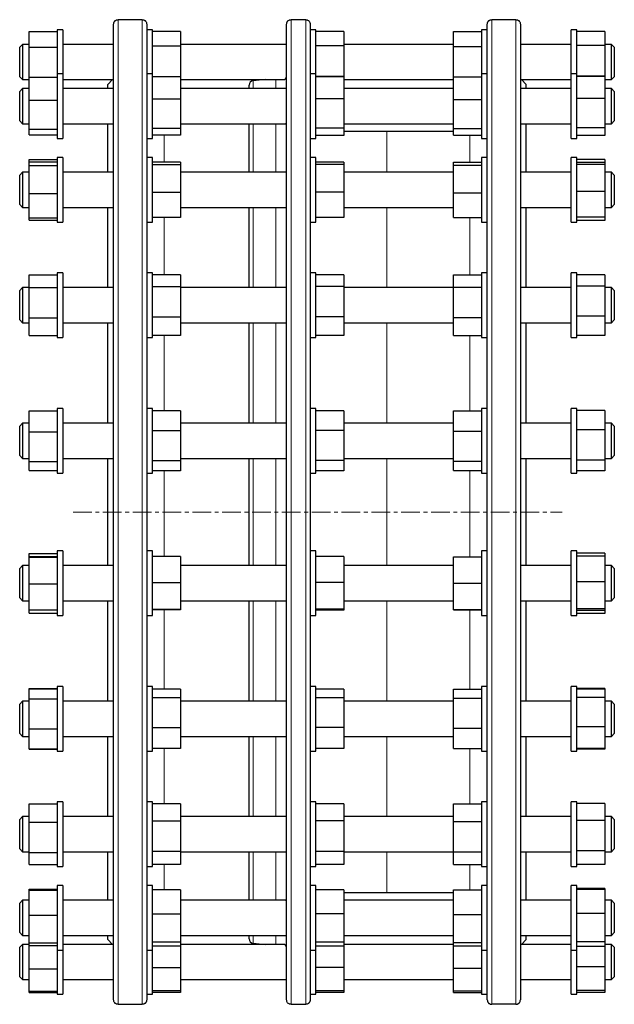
# Model space of a CAD drawing. Header units: millimetres. Extents: x 80 to 1304, y 33 to 1178.
# Tile 3 of 3: x 899 to 1304, y 487 to 1157. Entities that reach past the tile are written whole.
import ezdxf

# ---------------------------------------------------------------- set-up
doc = ezdxf.new("R2010")
doc.units = ezdxf.units.MM
doc.linetypes.add('CENTERX2', pattern=[20.32, 12.7, -2.54, 2.54, -2.54])
doc.layers.add('FORMAT', color=7, linetype='Continuous')

msp = doc.modelspace()

# ---------------------------------------------------------------- linework, layer by layer
at = {"color": 7, "linetype": 'Continuous', "lineweight": 25}
for p, q in [((963.26, 490.04), (963.26, 1154.04)), ((982.76, 1157.03), (966.26, 1157.03)), ((985.76, 1154.04), (985.76, 1149.95)), ((1081.06, 490.04), (1081.06, 1154.04)), ((1094.06, 1157.03), (1084.06, 1157.03)), ((1097.06, 1154.04), (1097.06, 1149.95)), ((1217.76, 1149.95), (1217.76, 1154.04)), ((1237.26, 1157.03), (1220.76, 1157.03)), ((1240.26, 1154.04), (1240.26, 490.04)), ((905.76, 1149.01), (924.76, 1149.01)), ((905.76, 1138.37), (905.76, 1149.01)), ((928.76, 1150.22), (924.76, 1150.22)), ((924.76, 1150.22), (924.76, 1120.25)), ((928.76, 1150.22), (928.76, 1120.25)), ((989.76, 1150.22), (985.76, 1150.22)), ((985.76, 1149.95), (985.76, 1117.85)), ((989.76, 1120.25), (989.76, 1150.22)), ((1008.76, 1149.01), (989.76, 1149.01)), ((1008.76, 1149.01), (1008.76, 1138.95)), ((1101.06, 1150.22), (1097.06, 1150.22)), ((1097.06, 1149.95), (1097.06, 1117.85)), ((1101.06, 1120.25), (1101.06, 1150.22)), ((1120.06, 1149), (1101.06, 1149)), ((1120.06, 1149), (1120.06, 1139.14)), ((1194.76, 1149.01), (1213.76, 1149.01)), ((1194.76, 1138.75), (1194.76, 1149.01)), ((1217.76, 1150.22), (1213.76, 1150.22)), ((1213.76, 1150.22), (1213.76, 1120.25)), ((1217.76, 1117.85), (1217.76, 1149.95)), ((1278.76, 1150.22), (1274.76, 1150.22)), ((1274.76, 1120.25), (1274.76, 1150.22)), ((1278.76, 1120.25), (1278.76, 1150.22)), ((1297.76, 1148.99), (1278.76, 1148.99)), ((1297.76, 1148.99), (1297.76, 1139.43)), ((901.26, 1140.22), (899.26, 1138.22)), ((905.76, 1140.22), (901.26, 1140.22)), ((901.26, 1140.22), (901.26, 1124.52)), ((963.26, 1140.22), (928.76, 1140.22)), ((1081.06, 1140.22), (1008.76, 1140.22)), ((1120.06, 1139.14), (1101.06, 1139.14)), ((1194.76, 1140.22), (1120.06, 1140.22)), ((1120.06, 1139.14), (1120.06, 1118.36)), ((1274.76, 1140.22), (1240.26, 1140.22)), ((1297.76, 1139.43), (1278.76, 1139.43)), ((1302.26, 1140.22), (1297.76, 1140.22)), ((1297.76, 1139.43), (1297.76, 1118.67)), ((1304.26, 1138.22), (1302.26, 1140.22)), ((1302.26, 1124.52), (1302.26, 1140.22)), ((899.26, 1125.13), (899.26, 1138.22)), ((905.76, 1138.37), (924.76, 1138.37)), ((905.76, 1117.93), (905.76, 1138.37)), ((1008.76, 1138.95), (989.76, 1138.95)), ((1008.76, 1138.95), (1008.76, 1118.16)), ((1194.76, 1138.75), (1213.76, 1138.75)), ((1194.76, 1118.07), (1194.76, 1138.75)), ((1304.26, 1138.22), (1304.26, 1125.13)), ((899.26, 1118.22), (899.26, 1125.13)), ((901.26, 1124.52), (901.26, 1116.22)), ((928.76, 1120.25), (924.76, 1120.25)), ((924.76, 1120.25), (924.76, 1119.08)), ((924.76, 1119.08), (924.76, 1076.25)), ((928.76, 1120.25), (928.76, 1119.08)), ((928.76, 1119.08), (928.76, 1076.25)), ((989.76, 1120.25), (985.76, 1120.25)), ((989.76, 1076.25), (989.76, 1120.25)), ((1101.06, 1120.25), (1097.06, 1120.25)), ((1101.06, 1076.25), (1101.06, 1120.25)), ((1217.76, 1120.25), (1213.76, 1120.25)), ((1213.76, 1120.25), (1213.76, 1082.01)), ((1278.76, 1120.25), (1274.76, 1120.25)), ((1274.76, 1076.25), (1274.76, 1120.25)), ((1278.76, 1076.25), (1278.76, 1120.25)), ((1302.26, 1116.22), (1302.26, 1124.52)), ((1304.26, 1125.13), (1304.26, 1118.22)), ((899.26, 1118.22), (901.26, 1116.22)), ((901.26, 1116.22), (905.76, 1116.22)), ((905.76, 1102.29), (905.76, 1117.93)), ((905.76, 1117.93), (924.76, 1117.93)), ((928.76, 1116.22), (963.26, 1116.22)), ((962.44, 1116.22), (959.26, 1113.04)), ((959.26, 1110.25), (959.26, 1113.04)), ((985.76, 1117.85), (985.76, 1056.8)), ((1008.76, 1118.16), (989.76, 1118.16)), ((1008.76, 1118.14), (989.76, 1118.14)), ((1008.76, 1118.16), (1008.76, 1118.14)), ((1008.76, 1118.14), (1008.76, 1102.95)), ((1008.76, 1116.22), (1079.58, 1116.22)), ((1055.56, 1110.25), (1055.56, 1112.52)), ((1066.45, 1116.22), (1058.3, 1115.51)), ((1097.06, 1117.85), (1097.06, 1056.8)), ((1120.06, 1118.36), (1101.06, 1118.36)), ((1120.06, 1118.2), (1101.06, 1118.2)), ((1120.06, 1118.36), (1120.06, 1118.2)), ((1120.06, 1118.2), (1120.06, 1103.17)), ((1120.06, 1116.22), (1194.76, 1116.22)), ((1194.76, 1102.73), (1194.76, 1118.07)), ((1194.76, 1118.07), (1213.76, 1118.07)), ((1217.76, 1056.8), (1217.76, 1117.85)), ((1240.26, 1116.22), (1274.76, 1116.22)), ((1244.26, 1113.04), (1241.07, 1116.22)), ((1244.26, 1110.25), (1244.26, 1113.04)), ((1297.76, 1118.67), (1278.76, 1118.67)), ((1297.76, 1118.29), (1278.76, 1118.29)), ((1297.76, 1118.67), (1297.76, 1118.29)), ((1297.76, 1118.29), (1297.76, 1103.5)), ((1297.76, 1116.22), (1302.26, 1116.22)), ((1302.26, 1116.22), (1304.26, 1118.22)), ((901.26, 1110.25), (899.26, 1108.25)), ((899.26, 1092.37), (899.26, 1108.25)), ((905.76, 1110.25), (901.26, 1110.25)), ((901.26, 1110.25), (901.26, 1091.2)), ((963.26, 1110.25), (928.76, 1110.25)), ((1081.06, 1110.25), (1008.76, 1110.25)), ((1194.76, 1110.25), (1120.06, 1110.25)), ((1274.76, 1110.25), (1240.26, 1110.25)), ((1302.26, 1110.25), (1297.76, 1110.25)), ((1304.26, 1108.25), (1302.26, 1110.25)), ((1302.26, 1091.2), (1302.26, 1110.25)), ((1304.26, 1108.25), (1304.26, 1092.37)), ((905.76, 1082.62), (905.76, 1102.29)), ((905.76, 1102.29), (924.76, 1102.29)), ((1008.76, 1102.95), (989.76, 1102.95)), ((1008.76, 1102.95), (1008.76, 1083.07)), ((1120.06, 1103.17), (1101.06, 1103.17)), ((1120.06, 1103.17), (1120.06, 1083.22)), ((1194.76, 1082.91), (1194.76, 1102.73)), ((1194.76, 1102.73), (1213.76, 1102.73)), ((1297.76, 1103.5), (1278.76, 1103.5)), ((1297.76, 1103.5), (1297.76, 1083.46)), ((899.26, 1088.25), (899.26, 1092.37)), ((1304.26, 1092.37), (1304.26, 1088.25)), ((899.26, 1088.25), (901.26, 1086.25)), ((901.26, 1091.2), (901.26, 1086.25)), ((901.26, 1086.25), (905.76, 1086.25)), ((928.76, 1086.25), (963.26, 1086.25)), ((959.26, 1053.24), (959.26, 1086.25)), ((1008.76, 1086.25), (1080.28, 1086.25)), ((1055.56, 1053.24), (1055.56, 1086.25)), ((1120.06, 1086.25), (1194.76, 1086.25)), ((1240.26, 1086.25), (1274.76, 1086.25)), ((1244.26, 1053.24), (1244.26, 1086.25)), ((1297.76, 1086.25), (1302.26, 1086.25)), ((1302.26, 1086.25), (1302.26, 1091.2)), ((1302.26, 1086.25), (1304.26, 1088.25)), ((905.76, 1082.62), (924.76, 1082.62)), ((905.76, 1078.58), (905.76, 1082.62)), ((1008.76, 1083.07), (989.76, 1083.07)), ((1008.76, 1083.07), (1008.76, 1078.37)), ((1120.06, 1083.22), (1101.06, 1083.22)), ((1120.06, 1083.22), (1120.06, 1078.31)), ((1149.26, 1081.04), (1120.06, 1081.04)), ((1194.76, 1081.04), (1149.26, 1081.04)), ((1194.76, 1082.91), (1213.76, 1082.91)), ((1194.76, 1078.44), (1194.76, 1082.91)), ((1213.76, 1082.01), (1213.76, 1076.25)), ((1297.76, 1083.46), (1278.76, 1083.46)), ((1297.76, 1083.46), (1297.76, 1078.21)), ((905.76, 1078.58), (924.76, 1078.58)), ((924.76, 1076.25), (928.76, 1076.25)), ((985.76, 1076.25), (989.76, 1076.25)), ((1008.76, 1078.37), (989.76, 1078.37)), ((1097.06, 1076.25), (1101.06, 1076.25)), ((1120.06, 1078.31), (1101.06, 1078.31)), ((1194.76, 1078.44), (1213.76, 1078.44)), ((1213.76, 1076.25), (1217.76, 1076.25)), ((1274.76, 1076.25), (1278.76, 1076.25)), ((1297.76, 1078.21), (1278.76, 1078.21)), ((905.76, 1061.88), (924.76, 1061.88)), ((905.76, 1060.35), (905.76, 1061.88)), ((905.76, 1060.35), (924.76, 1060.35)), ((905.76, 1057.89), (905.76, 1060.35)), ((928.76, 1063.24), (924.76, 1063.24)), ((924.76, 1063.24), (924.76, 1058.86)), ((924.76, 1058.86), (924.76, 1019.24)), ((928.76, 1063.24), (928.76, 1058.86)), ((928.76, 1058.86), (928.76, 1019.24)), ((989.76, 1063.24), (985.76, 1063.24)), ((989.76, 1019.24), (989.76, 1063.24)), ((1008.76, 1060.07), (989.76, 1060.07)), ((1008.76, 1060.07), (1008.76, 1058.28)), ((1101.06, 1063.24), (1097.06, 1063.24)), ((1101.06, 1019.24), (1101.06, 1063.24)), ((1120.06, 1059.98), (1101.06, 1059.98)), ((1120.06, 1059.98), (1120.06, 1058.41)), ((1194.76, 1060.17), (1213.76, 1060.17)), ((1194.76, 1058.15), (1194.76, 1060.17)), ((1217.76, 1063.24), (1213.76, 1063.24)), ((1213.76, 1063.24), (1213.76, 1021.21)), ((1278.76, 1063.24), (1274.76, 1063.24)), ((1274.76, 1019.24), (1274.76, 1063.24)), ((1278.76, 1019.24), (1278.76, 1063.24)), ((1297.76, 1061.99), (1278.76, 1061.99)), ((1297.76, 1059.82), (1278.76, 1059.82)), ((1297.76, 1058.6), (1278.76, 1058.6)), ((1297.76, 1061.99), (1297.76, 1059.82)), ((1297.76, 1059.82), (1297.76, 1058.6)), ((1297.76, 1058.6), (1297.76, 1040.02)), ((901.26, 1053.24), (899.26, 1051.24)), ((905.76, 1053.24), (901.26, 1053.24)), ((901.26, 1053.24), (901.26, 1031.54)), ((905.76, 1057.89), (924.76, 1057.89)), ((905.76, 1038.79), (905.76, 1057.89)), ((963.26, 1053.24), (928.76, 1053.24)), ((985.76, 1056.8), (985.76, 972.77)), ((1008.76, 1058.28), (989.76, 1058.28)), ((1008.76, 1058.28), (1008.76, 1039.45)), ((1081.06, 1053.24), (1008.76, 1053.24)), ((1097.06, 1056.8), (1097.06, 972.77)), ((1120.06, 1058.41), (1101.06, 1058.41)), ((1120.06, 1058.41), (1120.06, 1039.68)), ((1194.76, 1053.24), (1120.06, 1053.24)), ((1194.76, 1039.23), (1194.76, 1058.15)), ((1194.76, 1058.15), (1213.76, 1058.15)), ((1217.76, 972.77), (1217.76, 1056.8)), ((1274.76, 1053.24), (1240.26, 1053.24)), ((1302.26, 1053.24), (1297.76, 1053.24)), ((1304.26, 1051.24), (1302.26, 1053.24)), ((1302.26, 1031.54), (1302.26, 1053.24)), ((899.26, 1033.15), (899.26, 1051.24)), ((1304.26, 1051.24), (1304.26, 1033.15)), ((905.76, 1022.14), (905.76, 1038.79)), ((905.76, 1038.79), (924.76, 1038.79)), ((1008.76, 1039.45), (989.76, 1039.45)), ((1008.76, 1039.45), (1008.76, 1022.42)), ((1120.06, 1039.68), (1101.06, 1039.68)), ((1120.06, 1039.68), (1120.06, 1022.51)), ((1194.76, 1039.23), (1213.76, 1039.23)), ((1194.76, 1022.32), (1194.76, 1039.23)), ((1297.76, 1040.02), (1278.76, 1040.02)), ((1297.76, 1040.02), (1297.76, 1022.66)), ((899.26, 1031.24), (899.26, 1033.15)), ((1304.26, 1033.15), (1304.26, 1031.24)), ((899.26, 1031.24), (901.26, 1029.24)), ((901.26, 1031.54), (901.26, 1029.24)), ((901.26, 1029.24), (905.76, 1029.24)), ((928.76, 1029.24), (963.26, 1029.24)), ((959.26, 974.78), (959.26, 1029.24)), ((1008.76, 1029.24), (1080.97, 1029.24)), ((1055.56, 974.78), (1055.56, 1029.24)), ((1120.06, 1029.24), (1194.76, 1029.24)), ((1240.26, 1029.24), (1274.76, 1029.24)), ((1244.26, 974.78), (1244.26, 1029.24)), ((1297.76, 1029.24), (1302.26, 1029.24)), ((1302.26, 1029.24), (1302.26, 1031.54)), ((1302.26, 1029.24), (1304.26, 1031.24)), ((905.76, 1022.14), (924.76, 1022.14)), ((905.76, 1020.61), (905.76, 1022.14)), ((905.76, 1020.61), (924.76, 1020.61)), ((924.76, 1019.24), (928.76, 1019.24)), ((985.76, 1019.24), (989.76, 1019.24)), ((1008.76, 1022.42), (989.76, 1022.42)), ((1097.06, 1019.24), (1101.06, 1019.24)), ((1120.06, 1022.51), (1101.06, 1022.51)), ((1194.76, 1022.32), (1213.76, 1022.32)), ((1213.76, 1021.21), (1213.76, 1019.24)), ((1213.76, 1019.24), (1217.76, 1019.24)), ((1274.76, 1019.24), (1278.76, 1019.24)), ((1297.76, 1022.66), (1278.76, 1022.66)), ((1297.76, 1020.5), (1278.76, 1020.5)), ((1297.76, 1022.66), (1297.76, 1020.5)), ((905.76, 983.48), (924.76, 983.48)), ((905.76, 974.76), (905.76, 983.48)), ((928.76, 984.78), (924.76, 984.78)), ((924.76, 984.78), (924.76, 975.46)), ((928.76, 984.78), (928.76, 975.46)), ((989.76, 984.78), (985.76, 984.78)), ((989.76, 940.78), (989.76, 984.78)), ((1008.76, 983.41), (989.76, 983.41)), ((1008.76, 983.41), (1008.76, 975.3)), ((1101.06, 984.78), (1097.06, 984.78)), ((1101.06, 940.78), (1101.06, 984.78)), ((1120.06, 983.38), (1101.06, 983.38)), ((1120.06, 983.38), (1120.06, 975.48)), ((1194.76, 983.43), (1213.76, 983.43)), ((1194.76, 975.12), (1194.76, 983.43)), ((1217.76, 984.78), (1213.76, 984.78)), ((1213.76, 984.78), (1213.76, 940.92)), ((1278.76, 984.78), (1274.76, 984.78)), ((1274.76, 940.78), (1274.76, 984.78)), ((1278.76, 940.78), (1278.76, 984.78)), ((1297.76, 983.33), (1278.76, 983.33)), ((1297.76, 983.33), (1297.76, 975.75)), ((901.26, 974.78), (899.26, 972.78)), ((899.26, 953.27), (899.26, 972.78)), ((905.76, 974.78), (901.26, 974.78)), ((901.26, 974.78), (901.26, 951.37)), ((905.76, 954.06), (905.76, 974.76)), ((905.76, 974.76), (924.76, 974.76)), ((924.76, 975.46), (924.76, 940.78)), ((928.76, 975.46), (928.76, 940.78)), ((963.26, 974.78), (928.76, 974.78)), ((985.76, 972.77), (985.76, 873.98)), ((1008.76, 975.3), (989.76, 975.3)), ((1008.76, 975.3), (1008.76, 954.67)), ((1081.06, 974.78), (1008.76, 974.78)), ((1097.06, 972.77), (1097.06, 873.98)), ((1120.06, 975.48), (1101.06, 975.48)), ((1120.06, 975.48), (1120.06, 954.88)), ((1194.76, 974.78), (1120.06, 974.78)), ((1194.76, 954.47), (1194.76, 975.12)), ((1194.76, 975.12), (1213.76, 975.12)), ((1217.76, 873.98), (1217.76, 972.77)), ((1274.76, 974.78), (1240.26, 974.78)), ((1297.76, 975.75), (1278.76, 975.75)), ((1297.76, 975.75), (1297.76, 955.2)), ((1302.26, 974.78), (1297.76, 974.78)), ((1304.26, 972.78), (1302.26, 974.78)), ((1302.26, 951.37), (1302.26, 974.78)), ((1304.26, 972.78), (1304.26, 953.27)), ((899.26, 952.78), (899.26, 953.27)), ((899.26, 952.78), (901.26, 950.78)), ((901.26, 951.37), (901.26, 950.78)), ((905.76, 954.06), (924.76, 954.06)), ((905.76, 942.08), (905.76, 954.06)), ((1008.76, 954.67), (989.76, 954.67)), ((1008.76, 954.67), (1008.76, 942.15)), ((1120.06, 954.88), (1101.06, 954.88)), ((1120.06, 954.88), (1120.06, 942.18)), ((1194.76, 954.47), (1213.76, 954.47)), ((1194.76, 942.12), (1194.76, 954.47)), ((1297.76, 955.2), (1278.76, 955.2)), ((1297.76, 955.2), (1297.76, 942.23)), ((1302.26, 950.78), (1304.26, 952.78)), ((1302.26, 950.78), (1302.26, 951.37)), ((1304.26, 953.27), (1304.26, 952.78)), ((901.26, 950.78), (905.76, 950.78)), ((928.76, 950.78), (963.26, 950.78)), ((959.26, 882.54), (959.26, 950.78)), ((1008.76, 950.78), (1081.06, 950.78)), ((1055.56, 882.54), (1055.56, 950.78)), ((1120.06, 950.78), (1194.76, 950.78)), ((1240.26, 950.78), (1274.76, 950.78)), ((1244.26, 882.54), (1244.26, 950.78)), ((1297.76, 950.78), (1302.26, 950.78)), ((905.76, 942.08), (924.76, 942.08)), ((924.76, 940.78), (928.76, 940.78)), ((985.76, 940.78), (989.76, 940.78)), ((1008.76, 942.15), (989.76, 942.15)), ((1097.06, 940.78), (1101.06, 940.78)), ((1120.06, 942.18), (1101.06, 942.18)), ((1194.76, 942.12), (1213.76, 942.12)), ((1213.76, 940.92), (1213.76, 940.78)), ((1213.76, 940.78), (1217.76, 940.78)), ((1274.76, 940.78), (1278.76, 940.78)), ((1297.76, 942.23), (1278.76, 942.23)), ((928.76, 892.54), (924.76, 892.54)), ((924.76, 892.54), (924.76, 877.04)), ((928.76, 892.54), (928.76, 877.04)), ((989.76, 892.54), (985.76, 892.54)), ((989.76, 848.54), (989.76, 892.54)), ((1101.06, 892.54), (1097.06, 892.54)), ((1101.06, 892.18), (1101.06, 892.54)), ((1101.06, 848.54), (1101.06, 892.18)), ((1217.76, 892.54), (1213.76, 892.54)), ((1213.76, 892.54), (1213.76, 848.54)), ((1278.76, 892.54), (1274.76, 892.54)), ((1274.76, 848.54), (1274.76, 892.54)), ((1278.76, 848.54), (1278.76, 892.54)), ((905.76, 876.68), (905.76, 890.8)), ((905.76, 890.8), (924.76, 890.8)), ((1008.76, 890.94), (989.76, 890.94)), ((1008.76, 890.94), (1008.76, 877.32)), ((1120.06, 890.98), (1101.06, 890.98)), ((1120.06, 890.98), (1120.06, 877.53)), ((1194.76, 877.11), (1194.76, 890.9)), ((1194.76, 890.9), (1213.76, 890.9)), ((1297.76, 891.04), (1278.76, 891.04)), ((1297.76, 891.04), (1297.76, 877.86)), ((901.26, 882.54), (899.26, 880.54)), ((899.26, 860.54), (899.26, 880.54)), ((905.76, 882.54), (901.26, 882.54)), ((901.26, 882.54), (901.26, 858.54)), ((963.26, 882.54), (928.76, 882.54)), ((1081.06, 882.54), (1008.76, 882.54)), ((1194.76, 882.54), (1120.06, 882.54)), ((1274.76, 882.54), (1240.26, 882.54)), ((1297.76, 877.86), (1278.76, 877.86)), ((1302.26, 882.54), (1297.76, 882.54)), ((1297.76, 877.86), (1297.76, 857.35)), ((1304.26, 880.54), (1302.26, 882.54)), ((1302.26, 858.54), (1302.26, 882.54)), ((1304.26, 880.54), (1304.26, 860.54)), ((905.76, 876.68), (924.76, 876.68)), ((905.76, 856.42), (905.76, 876.68)), ((924.76, 877.04), (924.76, 848.54)), ((928.76, 877.04), (928.76, 848.54)), ((985.76, 873.98), (985.76, 770.1)), ((1008.76, 877.32), (989.76, 877.32)), ((1008.76, 877.32), (1008.76, 856.91)), ((1097.06, 873.98), (1097.06, 770.1)), ((1120.06, 877.53), (1101.06, 877.53)), ((1120.06, 877.53), (1120.06, 857.08)), ((1194.76, 877.11), (1213.76, 877.11)), ((1194.76, 856.74), (1194.76, 877.11)), ((1217.76, 770.1), (1217.76, 873.98)), ((899.26, 860.54), (901.26, 858.54)), ((901.26, 858.54), (905.76, 858.54)), ((928.76, 858.54), (963.26, 858.54)), ((959.26, 822.04), (959.26, 858.54)), ((1008.76, 858.54), (1081.06, 858.54)), ((1055.56, 785.55), (1055.56, 858.54)), ((1120.06, 858.54), (1194.76, 858.54)), ((1240.26, 858.54), (1274.76, 858.54)), ((1244.26, 822.04), (1244.26, 858.54)), ((1297.76, 858.54), (1302.26, 858.54)), ((1302.26, 858.54), (1304.26, 860.54)), ((905.76, 856.42), (924.76, 856.42)), ((905.76, 850.27), (905.76, 856.42)), ((1008.76, 856.91), (989.76, 856.91)), ((1008.76, 856.91), (1008.76, 850.13)), ((1120.06, 857.08), (1101.06, 857.08)), ((1120.06, 857.08), (1120.06, 850.09)), ((1194.76, 856.74), (1213.76, 856.74)), ((1194.76, 850.17), (1194.76, 856.74)), ((1297.76, 857.35), (1278.76, 857.35)), ((1297.76, 857.35), (1297.76, 850.03)), ((905.76, 850.27), (924.76, 850.27)), ((924.76, 848.54), (928.76, 848.54)), ((985.76, 848.54), (989.76, 848.54)), ((1008.76, 850.13), (989.76, 850.13)), ((1097.06, 848.54), (1101.06, 848.54)), ((1120.06, 850.09), (1101.06, 850.09)), ((1194.76, 850.17), (1213.76, 850.17)), ((1213.76, 848.54), (1217.76, 848.54)), ((1274.76, 848.54), (1278.76, 848.54)), ((1297.76, 850.03), (1278.76, 850.03)), ((959.26, 785.55), (959.26, 822.04)), ((1244.26, 785.55), (1244.26, 822.04)), ((905.76, 791.69), (905.76, 793.81)), ((905.76, 793.81), (924.76, 793.81)), ((905.76, 791.69), (924.76, 791.69)), ((905.76, 791.4), (905.76, 791.69)), ((905.76, 773.26), (905.76, 791.4)), ((905.76, 791.4), (924.76, 791.4)), ((928.76, 795.55), (924.76, 795.55)), ((924.76, 795.55), (924.76, 773.24)), ((928.76, 795.55), (928.76, 773.24)), ((989.76, 795.55), (985.76, 795.55)), ((989.76, 751.55), (989.76, 795.55)), ((1008.76, 791.73), (989.76, 791.73)), ((1008.76, 791.73), (1008.76, 773.93)), ((1101.06, 795.55), (1097.06, 795.55)), ((1101.06, 792.91), (1101.06, 795.55)), ((1101.06, 751.55), (1101.06, 792.91)), ((1120.06, 791.84), (1101.06, 791.84)), ((1120.06, 791.84), (1120.06, 774.15)), ((1194.76, 773.7), (1194.76, 791.62)), ((1194.76, 791.62), (1213.76, 791.62)), ((1217.76, 795.55), (1213.76, 795.55)), ((1213.76, 795.55), (1213.76, 751.55)), ((1278.76, 795.55), (1274.76, 795.55)), ((1274.76, 751.55), (1274.76, 795.55)), ((1278.76, 751.55), (1278.76, 795.55)), ((1297.76, 794.05), (1278.76, 794.05)), ((1297.76, 792), (1278.76, 792)), ((1297.76, 794.05), (1297.76, 792)), ((1297.76, 792), (1297.76, 774.5)), ((901.26, 785.55), (899.26, 783.55)), ((905.76, 785.55), (901.26, 785.55)), ((901.26, 785.55), (901.26, 761.55)), ((963.26, 785.55), (928.76, 785.55)), ((1081.06, 785.55), (1008.76, 785.55)), ((1194.76, 785.55), (1120.06, 785.55)), ((1274.76, 785.55), (1240.26, 785.55)), ((1302.26, 785.55), (1297.76, 785.55)), ((1304.26, 783.55), (1302.26, 785.55)), ((1302.26, 761.55), (1302.26, 785.55)), ((899.26, 763.55), (899.26, 783.55)), ((1304.26, 783.55), (1304.26, 763.55)), ((905.76, 773.26), (924.76, 773.26)), ((905.76, 755.4), (905.76, 773.26)), ((924.76, 773.24), (924.76, 751.55)), ((928.76, 773.24), (928.76, 751.55)), ((1008.76, 773.93), (989.76, 773.93)), ((1008.76, 773.93), (1008.76, 755.74)), ((1120.06, 774.15), (1101.06, 774.15)), ((1120.06, 774.15), (1120.06, 755.86)), ((1194.76, 755.62), (1194.76, 773.7)), ((1194.76, 773.7), (1213.76, 773.7)), ((1297.76, 774.5), (1278.76, 774.5)), ((1297.76, 774.5), (1297.76, 756.04)), ((985.76, 770.1), (985.76, 671.32)), ((1097.06, 770.1), (1097.06, 671.32)), ((1217.76, 671.32), (1217.76, 770.1)), ((899.26, 763.55), (901.26, 761.55)), ((901.26, 761.55), (905.76, 761.55)), ((928.76, 761.55), (963.26, 761.55)), ((959.26, 693.3), (959.26, 761.55)), ((1008.76, 761.55), (1081.06, 761.55)), ((1055.56, 693.3), (1055.56, 761.55)), ((1120.06, 761.55), (1194.76, 761.55)), ((1240.26, 761.55), (1274.76, 761.55)), ((1244.26, 693.3), (1244.26, 761.55)), ((1297.76, 761.55), (1302.26, 761.55)), ((1302.26, 761.55), (1304.26, 763.55)), ((905.76, 755.4), (924.76, 755.4)), ((905.76, 753.28), (905.76, 755.4)), ((905.76, 753.28), (924.76, 753.28)), ((924.76, 751.55), (928.76, 751.55)), ((985.76, 751.55), (989.76, 751.55)), ((1008.76, 755.74), (989.76, 755.74)), ((1008.76, 755.36), (989.76, 755.36)), ((1008.76, 755.74), (1008.76, 755.36)), ((1097.06, 751.55), (1101.06, 751.55)), ((1120.06, 755.86), (1101.06, 755.86)), ((1120.06, 755.25), (1101.06, 755.25)), ((1120.06, 755.86), (1120.06, 755.25)), ((1194.76, 755.62), (1213.76, 755.62)), ((1194.76, 755.47), (1194.76, 755.62)), ((1194.76, 755.47), (1213.76, 755.47)), ((1213.76, 751.55), (1217.76, 751.55)), ((1274.76, 751.55), (1278.76, 751.55)), ((1297.76, 756.04), (1278.76, 756.04)), ((1297.76, 755.09), (1278.76, 755.09)), ((1297.76, 753.04), (1278.76, 753.04)), ((1297.76, 756.04), (1297.76, 755.09)), ((1297.76, 755.09), (1297.76, 753.04)), ((905.76, 702), (924.76, 702)), ((905.76, 701.69), (905.76, 702)), ((905.76, 701.69), (924.76, 701.69)), ((905.76, 695), (905.76, 701.69)), ((928.76, 703.3), (924.76, 703.3)), ((924.76, 703.3), (924.76, 674.22)), ((928.76, 703.3), (928.76, 674.22)), ((989.76, 703.3), (985.76, 703.3)), ((989.76, 659.3), (989.76, 703.3)), ((1008.76, 701.55), (989.76, 701.55)), ((1008.76, 701.55), (1008.76, 695.49)), ((1101.06, 703.3), (1097.06, 703.3)), ((1101.06, 696.5), (1101.06, 703.3)), ((1120.06, 701.5), (1101.06, 701.5)), ((1120.06, 701.5), (1120.06, 695.66)), ((1194.76, 701.6), (1213.76, 701.6)), ((1194.76, 695.33), (1194.76, 701.6)), ((1217.76, 703.3), (1213.76, 703.3)), ((1213.76, 703.3), (1213.76, 659.3)), ((1278.76, 703.3), (1274.76, 703.3)), ((1274.76, 659.3), (1274.76, 703.3)), ((1278.76, 659.3), (1278.76, 703.3)), ((1297.76, 701.85), (1278.76, 701.85)), ((1297.76, 701.41), (1278.76, 701.41)), ((1297.76, 701.85), (1297.76, 701.41)), ((1297.76, 701.41), (1297.76, 695.91)), ((901.26, 693.3), (899.26, 691.3)), ((899.26, 671.3), (899.26, 691.3)), ((905.76, 693.3), (901.26, 693.3)), ((901.26, 693.3), (901.26, 669.3)), ((905.76, 695), (924.76, 695)), ((905.76, 674.61), (905.76, 695)), ((963.26, 693.3), (928.76, 693.3)), ((1008.76, 695.49), (989.76, 695.49)), ((1008.76, 695.49), (1008.76, 675.25)), ((1081.06, 693.3), (1008.76, 693.3)), ((1101.06, 659.3), (1101.06, 696.5)), ((1120.06, 695.66), (1101.06, 695.66)), ((1120.06, 695.66), (1120.06, 675.46)), ((1194.76, 693.3), (1120.06, 693.3)), ((1194.76, 675.03), (1194.76, 695.33)), ((1194.76, 695.33), (1213.76, 695.33)), ((1274.76, 693.3), (1240.26, 693.3)), ((1297.76, 695.91), (1278.76, 695.91)), ((1297.76, 695.91), (1297.76, 675.79)), ((1302.26, 693.3), (1297.76, 693.3)), ((1304.26, 691.3), (1302.26, 693.3)), ((1302.26, 669.3), (1302.26, 693.3)), ((1304.26, 691.3), (1304.26, 671.3)), ((899.26, 671.3), (901.26, 669.3)), ((905.76, 674.61), (924.76, 674.61)), ((905.76, 660.92), (905.76, 674.61)), ((924.76, 674.22), (924.76, 659.3)), ((928.76, 674.22), (928.76, 659.3)), ((985.76, 671.32), (985.76, 587.28)), ((1008.76, 675.25), (989.76, 675.25)), ((1008.76, 675.25), (1008.76, 661.06)), ((1097.06, 671.32), (1097.06, 587.28)), ((1120.06, 675.46), (1101.06, 675.46)), ((1120.06, 675.46), (1120.06, 661.11)), ((1194.76, 675.03), (1213.76, 675.03)), ((1194.76, 661.01), (1194.76, 675.03)), ((1217.76, 587.28), (1217.76, 671.32)), ((1297.76, 675.79), (1278.76, 675.79)), ((1297.76, 675.79), (1297.76, 661.19)), ((1302.26, 669.3), (1304.26, 671.3)), ((901.26, 669.3), (905.76, 669.3)), ((928.76, 669.3), (963.26, 669.3)), ((959.26, 614.84), (959.26, 669.3)), ((1008.76, 669.3), (1081.06, 669.3)), ((1055.56, 614.84), (1055.56, 669.3)), ((1120.06, 669.3), (1194.76, 669.3)), ((1240.26, 669.3), (1274.76, 669.3)), ((1244.26, 614.84), (1244.26, 669.3)), ((1297.76, 669.3), (1302.26, 669.3)), ((905.76, 660.92), (924.76, 660.92)), ((905.76, 660.6), (905.76, 660.92)), ((905.76, 660.6), (924.76, 660.6)), ((924.76, 659.3), (928.76, 659.3)), ((985.76, 659.3), (989.76, 659.3)), ((1008.76, 661.06), (989.76, 661.06)), ((1097.06, 659.3), (1101.06, 659.3)), ((1120.06, 661.11), (1101.06, 661.11)), ((1194.76, 661.01), (1213.76, 661.01)), ((1213.76, 659.3), (1217.76, 659.3)), ((1274.76, 659.3), (1278.76, 659.3)), ((1297.76, 661.19), (1278.76, 661.19)), ((1297.76, 660.75), (1278.76, 660.75)), ((1297.76, 661.19), (1297.76, 660.75)), ((905.76, 623.48), (924.76, 623.48)), ((905.76, 611.03), (905.76, 623.48)), ((928.76, 624.84), (924.76, 624.84)), ((924.76, 624.84), (924.76, 589.66)), ((928.76, 624.84), (928.76, 589.66)), ((989.76, 624.84), (985.76, 624.84)), ((989.76, 580.84), (989.76, 624.84)), ((1008.76, 623.54), (989.76, 623.54)), ((1008.76, 623.54), (1008.76, 611.64)), ((1101.06, 624.84), (1097.06, 624.84)), ((1101.06, 612.37), (1101.06, 624.84)), ((1120.06, 623.56), (1101.06, 623.56)), ((1120.06, 623.56), (1120.06, 611.84)), ((1194.76, 623.52), (1213.76, 623.52)), ((1194.76, 611.43), (1194.76, 623.52)), ((1217.76, 624.84), (1213.76, 624.84)), ((1213.76, 624.84), (1213.76, 580.84)), ((1278.76, 624.84), (1274.76, 624.84)), ((1274.76, 624.8), (1274.76, 624.84)), ((1274.76, 580.84), (1274.76, 624.8)), ((1278.76, 624.8), (1278.76, 624.84)), ((1278.76, 580.84), (1278.76, 624.8)), ((1297.76, 623.59), (1278.76, 623.59)), ((1297.76, 623.59), (1297.76, 612.15)), ((901.26, 614.84), (899.26, 612.84)), ((899.26, 592.84), (899.26, 612.84)), ((905.76, 614.84), (901.26, 614.84)), ((901.26, 614.84), (901.26, 590.84)), ((905.76, 611.03), (924.76, 611.03)), ((905.76, 590.39), (905.76, 611.03)), ((963.26, 614.84), (928.76, 614.84)), ((1008.76, 611.64), (989.76, 611.64)), ((1080.97, 614.84), (1008.76, 614.84)), ((1008.76, 611.64), (1008.76, 590.93)), ((1101.06, 580.84), (1101.06, 612.37)), ((1120.06, 611.84), (1101.06, 611.84)), ((1194.76, 614.84), (1120.06, 614.84)), ((1120.06, 611.84), (1120.06, 591.12)), ((1194.76, 611.43), (1213.76, 611.43)), ((1194.76, 590.75), (1194.76, 611.43)), ((1274.76, 614.84), (1240.26, 614.84)), ((1297.76, 612.15), (1278.76, 612.15)), ((1302.26, 614.84), (1297.76, 614.84)), ((1297.76, 612.15), (1297.76, 591.41)), ((1304.26, 612.84), (1302.26, 614.84)), ((1302.26, 590.84), (1302.26, 614.84)), ((1304.26, 612.84), (1304.26, 592.84)), ((899.26, 592.84), (901.26, 590.84)), ((901.26, 590.84), (905.76, 590.84)), ((905.76, 590.39), (924.76, 590.39)), ((905.76, 582.2), (905.76, 590.39)), ((924.76, 589.66), (924.76, 580.84)), ((928.76, 590.84), (963.26, 590.84)), ((928.76, 589.66), (928.76, 580.84)), ((959.26, 557.83), (959.26, 590.84)), ((1008.76, 590.93), (989.76, 590.93)), ((1008.76, 590.93), (1008.76, 582.13)), ((1008.76, 590.84), (1081.06, 590.84)), ((1055.56, 557.83), (1055.56, 590.84)), ((1120.06, 591.12), (1101.06, 591.12)), ((1120.06, 591.12), (1120.06, 582.11)), ((1120.06, 590.84), (1194.76, 590.84)), ((1194.76, 590.75), (1213.76, 590.75)), ((1194.76, 582.15), (1194.76, 590.75)), ((1240.26, 590.84), (1274.76, 590.84)), ((1244.26, 557.83), (1244.26, 590.84)), ((1297.76, 591.41), (1278.76, 591.41)), ((1297.76, 591.41), (1297.76, 582.09)), ((1297.76, 590.84), (1302.26, 590.84)), ((1302.26, 590.84), (1304.26, 592.84)), ((985.76, 587.28), (985.76, 526.23)), ((1097.06, 587.28), (1097.06, 526.23)), ((1217.76, 526.23), (1217.76, 587.28)), ((905.76, 582.2), (924.76, 582.2)), ((924.76, 580.84), (928.76, 580.84)), ((985.76, 580.84), (989.76, 580.84)), ((1008.76, 582.13), (989.76, 582.13)), ((1097.06, 580.84), (1101.06, 580.84)), ((1120.06, 582.11), (1101.06, 582.11)), ((1194.76, 582.15), (1213.76, 582.15)), ((1213.76, 580.84), (1217.76, 580.84)), ((1274.76, 580.84), (1278.76, 580.84)), ((1297.76, 582.09), (1278.76, 582.09)), ((905.76, 564.7), (905.76, 565.51)), ((905.76, 565.51), (924.76, 565.51)), ((905.76, 547.72), (905.76, 564.7)), ((905.76, 564.7), (924.76, 564.7)), ((928.76, 567.83), (924.76, 567.83)), ((924.76, 567.83), (924.76, 527.85)), ((928.76, 567.83), (928.76, 527.85)), ((989.76, 567.83), (985.76, 567.83)), ((989.76, 523.83), (989.76, 567.83)), ((1008.76, 564.97), (989.76, 564.97)), ((1008.76, 564.97), (1008.76, 548.38)), ((1101.06, 567.83), (1097.06, 567.83)), ((1101.06, 548.77), (1101.06, 567.83)), ((1120.06, 565.06), (1101.06, 565.06)), ((1120.06, 565.06), (1120.06, 548.6)), ((1120.06, 563.04), (1149.26, 563.04)), ((1149.26, 563.04), (1194.76, 563.04)), ((1194.76, 548.16), (1194.76, 564.88)), ((1194.76, 564.88), (1213.76, 564.88)), ((1217.76, 567.83), (1213.76, 567.83)), ((1213.76, 567.83), (1213.76, 523.83)), ((1278.76, 567.83), (1274.76, 567.83)), ((1274.76, 566.32), (1274.76, 567.83)), ((1274.76, 523.83), (1274.76, 566.32)), ((1278.76, 566.32), (1278.76, 567.83)), ((1278.76, 523.83), (1278.76, 566.32)), ((1297.76, 565.87), (1278.76, 565.87)), ((1297.76, 565.18), (1278.76, 565.18)), ((1297.76, 565.87), (1297.76, 565.18)), ((1297.76, 565.18), (1297.76, 548.95)), ((901.26, 557.83), (899.26, 555.83)), ((905.76, 557.83), (901.26, 557.83)), ((901.26, 557.83), (901.26, 533.83)), ((963.26, 557.83), (928.76, 557.83)), ((1080.28, 557.83), (1008.76, 557.83)), ((1194.76, 557.83), (1120.06, 557.83)), ((1274.76, 557.83), (1240.26, 557.83)), ((1302.26, 557.83), (1297.76, 557.83)), ((1304.26, 555.83), (1302.26, 557.83)), ((1302.26, 533.83), (1302.26, 557.83)), ((899.26, 535.83), (899.26, 555.83)), ((1304.26, 555.83), (1304.26, 535.83)), ((905.76, 547.72), (924.76, 547.72)), ((905.76, 528.85), (905.76, 547.72)), ((1008.76, 548.38), (989.76, 548.38)), ((1008.76, 548.38), (1008.76, 529.24)), ((1101.06, 523.83), (1101.06, 548.77)), ((1120.06, 548.6), (1101.06, 548.6)), ((1120.06, 548.6), (1120.06, 529.38)), ((1194.76, 548.16), (1213.76, 548.16)), ((1194.76, 529.11), (1194.76, 548.16)), ((1297.76, 548.95), (1278.76, 548.95)), ((1297.76, 548.95), (1297.76, 529.59)), ((899.26, 535.83), (901.26, 533.83)), ((901.26, 533.83), (905.76, 533.83)), ((928.76, 533.83), (963.26, 533.83)), ((959.26, 531.04), (959.26, 533.83)), ((959.26, 531.04), (962.44, 527.86)), ((1008.76, 533.83), (1081.06, 533.83)), ((1055.56, 531.56), (1055.56, 533.83)), ((1120.06, 529.38), (1101.06, 529.38)), ((1120.06, 533.83), (1194.76, 533.83)), ((1120.06, 529.38), (1120.06, 526.6)), ((1240.26, 533.83), (1274.76, 533.83)), ((1241.07, 527.86), (1244.26, 531.04)), ((1244.26, 531.04), (1244.26, 533.83)), ((1297.76, 529.59), (1278.76, 529.59)), ((1297.76, 533.83), (1302.26, 533.83)), ((1297.76, 529.59), (1297.76, 526.47)), ((1302.26, 533.83), (1304.26, 535.83)), ((901.26, 527.86), (899.26, 525.86)), ((899.26, 505.86), (899.26, 525.86)), ((905.76, 527.86), (901.26, 527.86)), ((901.26, 527.86), (901.26, 503.86)), ((905.76, 528.85), (924.76, 528.85)), ((905.76, 526.96), (905.76, 528.85)), ((905.76, 526.96), (924.76, 526.96)), ((905.76, 511.26), (905.76, 526.96)), ((924.76, 527.85), (924.76, 523.83)), ((924.76, 523.83), (928.76, 523.83)), ((924.76, 523.83), (924.76, 494.84)), ((963.26, 527.86), (928.76, 527.86)), ((928.76, 527.85), (928.76, 523.83)), ((928.76, 523.83), (928.76, 494.84)), ((985.76, 526.23), (985.76, 494.13)), ((985.76, 523.83), (989.76, 523.83)), ((1008.76, 529.24), (989.76, 529.24)), ((1008.76, 526.69), (989.76, 526.69)), ((989.76, 493.86), (989.76, 523.83)), ((1008.76, 529.24), (1008.76, 526.69)), ((1079.58, 527.86), (1008.76, 527.86)), ((1008.76, 526.69), (1008.76, 511.91)), ((1058.3, 528.57), (1066.45, 527.86)), ((1097.06, 526.23), (1097.06, 494.13)), ((1097.06, 523.83), (1101.06, 523.83)), ((1120.06, 526.6), (1101.06, 526.6)), ((1101.06, 511.91), (1101.06, 523.83)), ((1194.76, 527.86), (1120.06, 527.86)), ((1120.06, 526.6), (1120.06, 512.13)), ((1194.76, 529.11), (1213.76, 529.11)), ((1194.76, 526.78), (1194.76, 529.11)), ((1194.76, 526.78), (1213.76, 526.78)), ((1194.76, 511.69), (1194.76, 526.78)), ((1213.76, 523.83), (1217.76, 523.83)), ((1213.76, 523.83), (1213.76, 493.86)), ((1217.76, 494.13), (1217.76, 526.23)), ((1274.76, 527.86), (1240.26, 527.86)), ((1274.76, 523.83), (1278.76, 523.83)), ((1274.76, 493.86), (1274.76, 523.83)), ((1297.76, 526.47), (1278.76, 526.47)), ((1278.76, 493.86), (1278.76, 523.83)), ((1302.26, 527.86), (1297.76, 527.86)), ((1297.76, 526.47), (1297.76, 512.47)), ((1304.26, 525.86), (1302.26, 527.86)), ((1302.26, 503.86), (1302.26, 527.86)), ((1304.26, 525.86), (1304.26, 505.86)), ((905.76, 511.26), (924.76, 511.26)), ((905.76, 496), (905.76, 511.26)), ((1008.76, 511.91), (989.76, 511.91)), ((1008.76, 511.91), (1008.76, 496.21)), ((1120.06, 512.13), (1101.06, 512.13)), ((1101.06, 493.86), (1101.06, 511.91)), ((1120.06, 512.13), (1120.06, 496.29)), ((1194.76, 496.14), (1194.76, 511.69)), ((1194.76, 511.69), (1213.76, 511.69)), ((1297.76, 512.47), (1278.76, 512.47)), ((1297.76, 512.47), (1297.76, 496.41)), ((899.26, 505.86), (901.26, 503.86)), ((901.26, 503.86), (905.76, 503.86)), ((928.76, 503.86), (963.26, 503.86)), ((1008.76, 503.86), (1081.06, 503.86)), ((1120.06, 503.86), (1194.76, 503.86)), ((1240.26, 503.86), (1274.76, 503.86)), ((1297.76, 503.86), (1302.26, 503.86)), ((1302.26, 503.86), (1304.26, 505.86)), ((905.76, 496), (924.76, 496)), ((905.76, 495.07), (905.76, 496)), ((1008.76, 496.21), (989.76, 496.21)), ((1008.76, 496.21), (1008.76, 495.08)), ((1120.06, 496.29), (1101.06, 496.29)), ((1120.06, 496.29), (1120.06, 495.08)), ((1194.76, 496.14), (1213.76, 496.14)), ((1194.76, 495.07), (1194.76, 496.14)), ((1297.76, 496.41), (1278.76, 496.41)), ((1297.76, 496.41), (1297.76, 495.09)), ((905.76, 495.07), (924.76, 495.07)), ((924.76, 494.84), (924.76, 493.86)), ((924.76, 493.86), (928.76, 493.86)), ((928.76, 494.84), (928.76, 493.86)), ((985.76, 494.13), (985.76, 490.04)), ((985.76, 493.86), (989.76, 493.86)), ((1008.76, 495.08), (989.76, 495.08)), ((1097.06, 494.13), (1097.06, 490.04)), ((1097.06, 493.86), (1101.06, 493.86)), ((1120.06, 495.08), (1101.06, 495.08)), ((1194.76, 495.07), (1213.76, 495.07)), ((1213.76, 493.86), (1217.76, 493.86)), ((1217.76, 490.04), (1217.76, 494.13)), ((1274.76, 493.86), (1278.76, 493.86)), ((1297.76, 495.09), (1278.76, 495.09)), ((966.26, 487.05), (982.76, 487.05)), ((1084.06, 487.05), (1094.06, 487.05)), ((1237.26, 487.05), (1220.76, 487.05))]:
    msp.add_line(p, q, dxfattribs=at)
at = {"color": 8, "linetype": 'Continuous', "lineweight": 18}
for p, q in [((966.26, 1157.03), (966.26, 487.05)), ((982.76, 487.05), (982.76, 1157.03)), ((1084.06, 1157.03), (1084.06, 487.05)), ((1094.06, 487.05), (1094.06, 1157.03)), ((1220.76, 1157.03), (1220.76, 487.05)), ((1237.26, 487.05), (1237.26, 1157.03)), ((1058.3, 1115.51), (1058.3, 1110.25)), ((1073.76, 1110.25), (1073.76, 1116.22)), ((1058.3, 1086.25), (1058.3, 1053.24)), ((1073.76, 1053.24), (1073.76, 1086.25)), ((1149.26, 1081.04), (1149.26, 1053.24)), ((997.76, 1078.37), (997.76, 1060.07)), ((1205.76, 1060.17), (1205.76, 1078.44)), ((1058.3, 1029.24), (1058.3, 974.78)), ((1073.76, 974.78), (1073.76, 1029.24)), ((1149.26, 1029.24), (1149.26, 974.78)), ((997.76, 1022.42), (997.76, 983.41)), ((1205.76, 983.43), (1205.76, 1022.32)), ((1058.3, 950.78), (1058.3, 882.54)), ((1073.76, 882.54), (1073.76, 950.78)), ((1149.26, 950.78), (1149.26, 882.54)), ((997.76, 942.15), (997.76, 890.94)), ((1205.76, 890.9), (1205.76, 942.12)), ((1058.3, 858.54), (1058.3, 822.04)), ((1073.76, 785.55), (1073.76, 858.54)), ((1149.26, 858.54), (1149.26, 785.55)), ((997.76, 850.13), (997.76, 822.04)), ((1205.76, 822.04), (1205.76, 850.17)), ((997.76, 822.04), (997.76, 791.73)), ((1058.3, 822.04), (1058.3, 785.55)), ((1205.76, 791.62), (1205.76, 822.04)), ((1058.3, 761.55), (1058.3, 693.3)), ((1073.76, 693.3), (1073.76, 761.55)), ((1149.26, 761.55), (1149.26, 693.3)), ((997.76, 755.36), (997.76, 701.55)), ((1205.76, 701.6), (1205.76, 755.47)), ((1058.3, 669.3), (1058.3, 614.84)), ((1073.76, 614.84), (1073.76, 669.3)), ((1149.26, 669.3), (1149.26, 614.84)), ((997.76, 661.06), (997.76, 623.54)), ((1205.76, 623.52), (1205.76, 661.01)), ((1058.3, 590.84), (1058.3, 557.83)), ((1073.76, 557.83), (1073.76, 590.84)), ((1149.26, 590.84), (1149.26, 563.04)), ((997.76, 582.13), (997.76, 564.97)), ((1205.76, 564.88), (1205.76, 582.15)), ((1058.3, 533.83), (1058.3, 528.57)), ((1073.76, 527.86), (1073.76, 533.83))]:
    msp.add_line(p, q, dxfattribs=at)
at = {"color": 7, "linetype": 'Continuous', "lineweight": 25}
for centre, start, end in [((1058.56, 1112.52), 95, 180), ((1058.56, 531.56), 180, 265)]:
    msp.add_arc(centre, 3, start, end, dxfattribs=at)
for points, knots in [([(963.26, 1154.04), (963.26, 1154.38), (963.31, 1154.71), (963.48, 1155.2), (963.56, 1155.36), (963.73, 1155.67), (963.84, 1155.82), (964.08, 1156.11), (964.22, 1156.25), (964.54, 1156.5), (964.72, 1156.62), (965.11, 1156.81), (965.32, 1156.89), (965.66, 1156.97), (965.78, 1156.99), (966.01, 1157.02), (966.13, 1157.03), (966.26, 1157.03)], [0, 0, 0, 0, 0.25, 0.25, 0.375, 0.375, 0.5, 0.5, 0.625, 0.625, 0.75, 0.75, 0.875, 0.875, 0.9375, 0.9375, 1, 1, 1, 1]), ([(982.76, 1157.03), (983, 1157.03), (983.23, 1157), (983.68, 1156.89), (983.9, 1156.81), (984.29, 1156.62), (984.47, 1156.5), (984.78, 1156.25), (984.92, 1156.12), (985.29, 1155.68), (985.47, 1155.37), (985.7, 1154.71), (985.76, 1154.38), (985.76, 1154.04)], [0, 0, 0, 0, 0.125, 0.125, 0.25, 0.25, 0.375, 0.375, 0.5, 0.5, 0.75, 0.75, 1, 1, 1, 1]), ([(1081.06, 1154.04), (1081.06, 1154.38), (1081.11, 1154.71), (1081.29, 1155.2), (1081.36, 1155.36), (1081.54, 1155.67), (1081.64, 1155.82), (1081.89, 1156.11), (1082.03, 1156.25), (1082.34, 1156.5), (1082.52, 1156.62), (1082.91, 1156.81), (1083.13, 1156.89), (1083.47, 1156.97), (1083.58, 1156.99), (1083.82, 1157.02), (1083.94, 1157.03), (1084.06, 1157.03)], [0, 0, 0, 0, 0.25, 0.25, 0.375, 0.375, 0.5, 0.5, 0.625, 0.625, 0.75, 0.75, 0.875, 0.875, 0.9375, 0.9375, 1, 1, 1, 1]), ([(1094.06, 1157.03), (1094.3, 1157.03), (1094.53, 1157), (1094.99, 1156.89), (1095.2, 1156.81), (1095.59, 1156.62), (1095.77, 1156.5), (1096.09, 1156.25), (1096.23, 1156.12), (1096.6, 1155.68), (1096.77, 1155.37), (1097, 1154.71), (1097.06, 1154.38), (1097.06, 1154.04)], [0, 0, 0, 0, 0.125, 0.125, 0.25, 0.25, 0.375, 0.375, 0.5, 0.5, 0.75, 0.75, 1, 1, 1, 1]), ([(1217.76, 1154.04), (1217.76, 1154.38), (1217.81, 1154.71), (1217.98, 1155.2), (1218.06, 1155.36), (1218.23, 1155.67), (1218.34, 1155.82), (1218.58, 1156.11), (1218.72, 1156.25), (1219.04, 1156.5), (1219.22, 1156.62), (1219.61, 1156.81), (1219.82, 1156.89), (1220.16, 1156.97), (1220.28, 1156.99), (1220.51, 1157.02), (1220.63, 1157.03), (1220.76, 1157.03)], [0, 0, 0, 0, 0.25, 0.25, 0.375, 0.375, 0.5, 0.5, 0.625, 0.625, 0.75, 0.75, 0.875, 0.875, 0.9375, 0.9375, 1, 1, 1, 1]), ([(1237.26, 1157.03), (1237.5, 1157.03), (1237.73, 1157), (1238.18, 1156.89), (1238.4, 1156.81), (1238.79, 1156.62), (1238.97, 1156.5), (1239.28, 1156.25), (1239.42, 1156.12), (1239.79, 1155.68), (1239.97, 1155.37), (1240.2, 1154.71), (1240.26, 1154.38), (1240.26, 1154.04)], [0, 0, 0, 0, 0.125, 0.125, 0.25, 0.25, 0.375, 0.375, 0.5, 0.5, 0.75, 0.75, 1, 1, 1, 1]), ([(1079.58, 1116.23), (1079.59, 1116.23), (1079.62, 1116.22), (1079.74, 1116.27), (1079.92, 1116.39), (1080.13, 1116.61), (1080.36, 1116.91), (1080.57, 1117.27), (1080.75, 1117.67), (1080.89, 1118.1), (1080.99, 1118.58), (1081.05, 1119.05), (1081.06, 1119.36), (1081.06, 1119.48)], [0, 0, 0, 0, 0.023626, 0.120655, 0.231413, 0.342187, 0.456115, 0.570037, 0.662349, 0.75465, 0.84934, 0.944009, 1, 1, 1, 1]), ([(1080.28, 1086.26), (1080.33, 1086.26), (1080.45, 1086.26), (1080.63, 1086.35), (1080.79, 1086.49), (1080.92, 1086.69), (1081.01, 1086.94), (1081.06, 1087.19), (1081.06, 1087.35), (1081.06, 1087.39)], [0, 0, 0, 0, 0.118389, 0.31585, 0.470143, 0.624418, 0.782642, 0.940833, 1, 1, 1, 1]), ([(1080.97, 1029.25), (1080.98, 1029.25), (1081.03, 1029.24), (1081.05, 1029.28), (1081.06, 1029.33), (1081.06, 1029.34)], [0, 0, 0, 0, 0.2307873, 0.790611, 1, 1, 1, 1]), ([(1081.06, 614.74), (1081.06, 614.76), (1081.05, 614.81), (1081.02, 614.84), (1080.98, 614.83), (1080.97, 614.83)], [0, 0, 0, 0, 0.336425, 0.898446, 1, 1, 1, 1]), ([(1081.06, 556.69), (1081.06, 556.76), (1081.05, 556.94), (1081, 557.2), (1080.89, 557.45), (1080.75, 557.63), (1080.58, 557.76), (1080.42, 557.82), (1080.32, 557.82), (1080.28, 557.82)], [0, 0, 0, 0, 0.09505, 0.253837, 0.412658, 0.575936, 0.739236, 0.902729, 1, 1, 1, 1]), ([(1081.06, 524.61), (1081.06, 524.64), (1081.06, 524.85), (1081.03, 525.23), (1080.95, 525.72), (1080.83, 526.17), (1080.67, 526.6), (1080.47, 526.99), (1080.25, 527.34), (1080.02, 527.6), (1079.82, 527.76), (1079.67, 527.85), (1079.61, 527.85), (1079.58, 527.85)], [0, 0, 0, 0, 0.0141283, 0.1030373, 0.1919641, 0.283396, 0.3748409, 0.4875397, 0.6002488, 0.7161916, 0.83212, 0.9232441, 1, 1, 1, 1]), ([(966.26, 487.05), (966.01, 487.05), (965.78, 487.08), (965.33, 487.19), (965.11, 487.27), (964.72, 487.46), (964.54, 487.58), (964.23, 487.83), (964.09, 487.97), (963.72, 488.4), (963.54, 488.71), (963.31, 489.37), (963.26, 489.7), (963.26, 490.04)], [0, 0, 0, 0, 0.125, 0.125, 0.25, 0.25, 0.375, 0.375, 0.5, 0.5, 0.75, 0.75, 1, 1, 1, 1]), ([(985.76, 490.04), (985.76, 489.7), (985.7, 489.37), (985.53, 488.88), (985.45, 488.72), (985.28, 488.41), (985.17, 488.26), (984.93, 487.97), (984.79, 487.83), (984.47, 487.58), (984.29, 487.47), (983.9, 487.27), (983.69, 487.19), (983.35, 487.11), (983.23, 487.09), (983, 487.06), (982.88, 487.05), (982.76, 487.05)], [0, 0, 0, 0, 0.25, 0.25, 0.375, 0.375, 0.5, 0.5, 0.625, 0.625, 0.75, 0.75, 0.875, 0.875, 0.9375, 0.9375, 1, 1, 1, 1]), ([(1084.06, 487.05), (1083.82, 487.05), (1083.58, 487.08), (1083.13, 487.19), (1082.92, 487.27), (1082.52, 487.46), (1082.35, 487.58), (1082.03, 487.83), (1081.89, 487.97), (1081.52, 488.4), (1081.35, 488.71), (1081.11, 489.37), (1081.06, 489.7), (1081.06, 490.04)], [0, 0, 0, 0, 0.125, 0.125, 0.25, 0.25, 0.375, 0.375, 0.5, 0.5, 0.75, 0.75, 1, 1, 1, 1]), ([(1097.06, 490.04), (1097.06, 489.7), (1097, 489.37), (1096.83, 488.88), (1096.76, 488.72), (1096.58, 488.41), (1096.48, 488.26), (1096.23, 487.97), (1096.09, 487.83), (1095.77, 487.58), (1095.6, 487.47), (1095.2, 487.27), (1094.99, 487.19), (1094.65, 487.11), (1094.54, 487.09), (1094.3, 487.06), (1094.18, 487.05), (1094.06, 487.05)], [0, 0, 0, 0, 0.25, 0.25, 0.375, 0.375, 0.5, 0.5, 0.625, 0.625, 0.75, 0.75, 0.875, 0.875, 0.9375, 0.9375, 1, 1, 1, 1]), ([(1217.76, 490.04), (1217.76, 489.7), (1217.81, 489.37), (1217.98, 488.88), (1218.06, 488.72), (1218.23, 488.41), (1218.34, 488.26), (1218.58, 487.97), (1218.72, 487.83), (1219.04, 487.58), (1219.22, 487.47), (1219.61, 487.27), (1219.82, 487.19), (1220.16, 487.11), (1220.28, 487.09), (1220.51, 487.06), (1220.63, 487.05), (1220.76, 487.05)], [0, 0, 0, 0, 0.25, 0.25, 0.375, 0.375, 0.5, 0.5, 0.625, 0.625, 0.75, 0.75, 0.875, 0.875, 0.9375, 0.9375, 1, 1, 1, 1]), ([(1237.26, 487.05), (1237.5, 487.05), (1237.73, 487.08), (1238.18, 487.19), (1238.4, 487.27), (1238.79, 487.46), (1238.97, 487.58), (1239.28, 487.83), (1239.42, 487.97), (1239.79, 488.4), (1239.97, 488.71), (1240.2, 489.37), (1240.26, 489.7), (1240.26, 490.04)], [0, 0, 0, 0, 0.125, 0.125, 0.25, 0.25, 0.375, 0.375, 0.5, 0.5, 0.75, 0.75, 1, 1, 1, 1])]:
    msp.add_open_spline(points, degree=3, knots=knots, dxfattribs=at)
at = {"layer": 'FORMAT', "linetype": 'CENTERX2', "lineweight": 18}
msp.add_line((935.62, 822.04), (1268.68, 822.04), dxfattribs=at)

doc.saveas('drawing.dxf')
